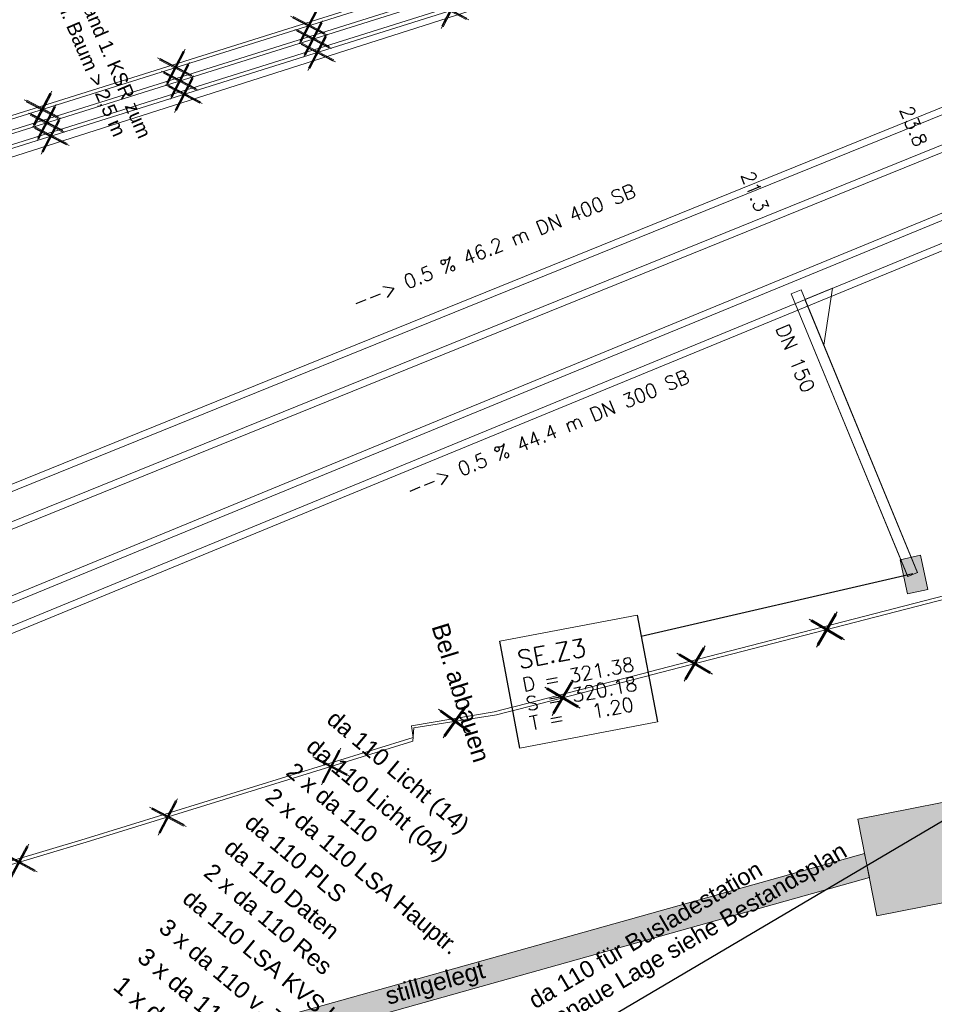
# Model space of a CAD drawing. Header units: metres. Extents: x -502 to 161, y -108 to 174.
# Tile 13 of 256: x -303 to -290, y -58 to -43. Entities that reach past the tile are written whole.
import ezdxf

# ---------------------------------------------------------------- set-up
doc = ezdxf.new("R2010")
doc.units = ezdxf.units.M
doc.header["$LTSCALE"] = 0.1
doc.linetypes.add('2-1', pattern=[0.17, 0.06, -0.025, 0.06, -0.025])
for name, color, linetype in [('BRI31-005.05-5p02-Koordinierung Lageplan 4. BA ZOB West 2022-06-15', 7, 'Continuous'), ('BRI31-005.06-5f07-Koordinierung Lageplan 4. BA ZOB Fernbusbahnh', 7, 'Continuous'), ('BRI31-005.07-5f08-Koordinierung Lageplan 4. BA Radstation - Seeterrasse 2023-05-31', 7, 'Continuous')]:
    doc.layers.add(name, color=color, linetype=linetype)
doc.styles.add('Arial', font='arial.ttf')
doc.styles.add('Txt', font='txt_____.ttf')

# ---------------------------------------------------------------- blocks, each defined once
blk = doc.blocks.new('LP_01052')
at = {"color": 7, "linetype": 'Continuous', "lineweight": 13, "transparency": 33554687, "flags": 128}
blk.add_lwpolyline([(-0.25, 0), (0.25, 0), (0.25, 0.3), (-0.25, 0.3), (-0.25, 0)], dxfattribs=at)
at = {"color": 1, "linetype": 'Continuous', "true_color": 0xff0000, "transparency": 33554687}
blk.add_solid([(-0.25, 0), (0.25, 0), (-0.25, 0.3), (0.25, 0.3)], dxfattribs=at)
blk = doc.blocks.new('1016')
at = {"color": 7, "linetype": 'Continuous', "lineweight": 9, "transparency": 33554687}
for p, q in [((0.703072, 0.277444), (1.257444, -0.276928)), ((1.257444, 0.277444), (0.703072, -0.276928))]:
    blk.add_line(p, q, dxfattribs=at)
at = {"color": 2, "linetype": 'Continuous', "lineweight": 20, "true_color": 0xffff00, "transparency": 33554687}
for p, q in [((1.212401, 0.25319), (0.727326, -0.231885)), ((0.727326, 0.232401), (1.212401, -0.252674)), ((0.748114, 0.25319), (1.23319, -0.231885)), ((1.23319, 0.232401), (0.748114, -0.252674))]:
    blk.add_line(p, q, dxfattribs=at)

msp = doc.modelspace()

# ---------------------------------------------------------------- linework, layer by layer
at = {"layer": 'BRI31-005.05-5p02-Koordinierung Lageplan 4. BA ZOB West 2022-06-15', "color": 255, "linetype": 'Continuous', "lineweight": 13, "transparency": 33554687, "flags": 128}
msp.add_lwpolyline([(-181.694, 38.893, 0.054139), (-198.436, 28.965), (-236.591, 0.344), (-264.067, -20.267), (-264.067, -20.267, -0.045833), (-278.968, -29.442), (-278.968, -29.442), (-281.731, -30.811), (-281.731, -30.811, -0.047348), (-316.383, -43.703), (-316.383, -43.703, 0.090587), (-332.98, -51.565, -0.025816), (-337.225, -54.294)], format="xyb", dxfattribs=at)
at = {"layer": 'BRI31-005.05-5p02-Koordinierung Lageplan 4. BA ZOB West 2022-06-15', "color": 114, "linetype": 'Continuous', "lineweight": 18, "true_color": 0x00994c, "transparency": 33554687, "flags": 128}
for points in [[(-413.89, -82.119), (-380.577, -70.144), (-376.207, -68.576), (-344.236, -57.784), (-318.27, -49.558), (-311.477, -47.405), (-273.376, -35.43), (-251.136, -28.083), (-229.503, -20.765)], [(-413.818, -82.306), (-376.141, -68.765), (-344.174, -57.975), (-318.22, -49.752), (-311.417, -47.596), (-273.313, -35.619), (-251.072, -28.273), (-229.439, -20.954)], [(-413.747, -82.493), (-376.075, -68.954), (-344.111, -58.165), (-318.16, -49.942), (-311.357, -47.787), (-273.253, -35.81), (-251.008, -28.462), (-229.375, -21.144)]]:
    msp.add_lwpolyline(points, dxfattribs=at)
at = {"layer": 'BRI31-005.05-5p02-Koordinierung Lageplan 4. BA ZOB West 2022-06-15', "color": 255, "linetype": 'Continuous', "lineweight": 13, "transparency": 33554687, "flags": 128}
for points in [[(-229.487, -20.812), (-251.12, -28.131), (-273.36, -35.477), (-311.462, -47.453), (-318.255, -49.605), (-344.22, -57.832), (-376.19, -68.624), (-413.872, -82.166)], [(-229.423, -21.002), (-251.056, -28.32), (-273.297, -35.667), (-311.402, -47.644), (-318.205, -49.799), (-344.158, -58.022), (-376.125, -68.812), (-413.801, -82.353)], [(-229.359, -21.191), (-250.992, -28.51), (-273.238, -35.858), (-311.342, -47.835), (-318.145, -49.99), (-344.096, -58.212), (-376.059, -69.001), (-413.729, -82.54)]]:
    msp.add_lwpolyline(points, dxfattribs=at)
at = {"layer": 'BRI31-005.06-5f07-Koordinierung Lageplan 4. BA ZOB Fernbusbahnh', "color": 7, "linetype": 'Continuous', "lineweight": 9, "transparency": 33554687}
for p, q in [((-292.183, -47.395), (-292.044, -47.338)), ((-290.38, -51.381), (-290.518, -51.439)), ((-291.067, -55.746), (-291.135, -55.402))]:
    msp.add_line(p, q, dxfattribs=at)
at = {"layer": 'BRI31-005.06-5f07-Koordinierung Lageplan 4. BA ZOB Fernbusbahnh', "color": 1, "linetype": 'Continuous', "lineweight": 20, "true_color": 0xff0000, "transparency": 33554687}
for p, q in [((-292.183, -47.395), (-290.518, -51.439)), ((-292.044, -47.338), (-290.38, -51.381))]:
    msp.add_line(p, q, dxfattribs=at)
at = {"layer": 'BRI31-005.06-5f07-Koordinierung Lageplan 4. BA ZOB Fernbusbahnh', "color": 1, "linetype": 'Continuous', "lineweight": 13, "true_color": 0xff0000, "transparency": 33554687}
for p, q in [((-292.127, -47.534), (-290.517, -51.445)), ((-291.989, -47.477), (-290.379, -51.388))]:
    msp.add_line(p, q, dxfattribs=at)
at = {"layer": 'BRI31-005.06-5f07-Koordinierung Lageplan 4. BA ZOB Fernbusbahnh', "color": 1, "linetype": 'Continuous', "lineweight": 25, "true_color": 0xff0000, "transparency": 33554687}
msp.add_line((-290.446, -51.4), (-294.33, -52.298), dxfattribs=at)
at = {"layer": 'BRI31-005.06-5f07-Koordinierung Lageplan 4. BA ZOB Fernbusbahnh', "color": 250, "linetype": 'Continuous', "lineweight": 20, "true_color": 0x333333, "transparency": 33554687}
for p, q in [((-332.762, -67.067), (-291.135, -55.402)), ((-332.667, -67.404), (-291.067, -55.746))]:
    msp.add_line(p, q, dxfattribs=at)
at = {"layer": 'BRI31-005.06-5f07-Koordinierung Lageplan 4. BA ZOB Fernbusbahnh', "color": 7, "linetype": 'Continuous', "lineweight": 30, "transparency": 33554687, "flags": 128}
msp.add_lwpolyline([(-277.432, -29.901), (-277.432, -29.901, -0.052775), (-316.093, -44.764), (-316.093, -44.764)], format="xyb", dxfattribs=at)
at = {"layer": 'BRI31-005.06-5f07-Koordinierung Lageplan 4. BA ZOB Fernbusbahnh', "color": 1, "linetype": 'Continuous', "lineweight": 13, "true_color": 0xff0000, "transparency": 33554687, "flags": 128}
msp.add_lwpolyline([(-291.989, -47.477), (-291.596, -47.315), (-291.719, -48.131)], dxfattribs=at)
at = {"layer": 'BRI31-005.06-5f07-Koordinierung Lageplan 4. BA ZOB Fernbusbahnh', "color": 7, "linetype": 'Continuous', "lineweight": 18, "transparency": 33554687, "flags": 128}
msp.add_lwpolyline([(-296.352, -52.366), (-294.387, -51.993), (-294.098, -53.52), (-296.063, -53.893), (-296.352, -52.366)], dxfattribs=at)
at = {"layer": 'BRI31-005.06-5f07-Koordinierung Lageplan 4. BA ZOB Fernbusbahnh', "color": 1, "linetype": 'Continuous', "lineweight": 25, "true_color": 0xff0000, "transparency": 33554687, "flags": 128}
msp.add_lwpolyline([(-296.352, -52.366), (-294.387, -51.993), (-294.098, -53.52), (-296.063, -53.893), (-296.352, -52.366)], dxfattribs=at)
at = {"layer": 'BRI31-005.06-5f07-Koordinierung Lageplan 4. BA ZOB Fernbusbahnh', "color": 190, "linetype": 'Continuous', "lineweight": 13, "true_color": 0x7f00ff, "transparency": 33554687, "flags": 128}
msp.add_lwpolyline([(-318.788, -60.129), (-302.278, -55.191), (-297.588, -53.742), (-297.613, -53.574)], dxfattribs=at)
at = {"layer": 'BRI31-005.06-5f07-Koordinierung Lageplan 4. BA ZOB Fernbusbahnh', "color": 255, "linetype": 'Continuous', "lineweight": 9, "transparency": 33554687, "flags": 128}
msp.add_lwpolyline([(-313.764, -58.679), (-302.264, -55.239), (-297.593, -53.796), (-297.581, -53.606)], dxfattribs=at)
at = {"layer": 'BRI31-005.06-5f07-Koordinierung Lageplan 4. BA ZOB Fernbusbahnh', "color": 3, "linetype": 'Continuous', "lineweight": 30, "true_color": 0x00ff00, "transparency": 33554687, "flags": 128}
msp.add_lwpolyline([(-288.804, -54.22), (-300.781, -61.287, 0.341748), (-301.234, -62.424), (-300.692, -64.313)], format="xyb", dxfattribs=at)
at = {"layer": 'BRI31-005.06-5f07-Koordinierung Lageplan 4. BA ZOB Fernbusbahnh', "color": 250, "linetype": 'Continuous', "lineweight": 20, "true_color": 0x333333, "transparency": 33554687, "flags": 128}
msp.add_lwpolyline([(-290.959, -56.292), (-288.981, -55.902), (-289.254, -54.52), (-291.232, -54.911), (-290.959, -56.292)], dxfattribs=at)
at = {"layer": 'BRI31-005.06-5f07-Koordinierung Lageplan 4. BA ZOB Fernbusbahnh', "color": 7, "linetype": 'Continuous', "lineweight": 13, "transparency": 33554687}
msp.add_polyline3d([(-237.241, -24.247, 321.376), (-251.108, -28.727, 321.416), (-263.552, -32.704, 321.384), (-273.289, -35.832, 321.414), (-288.129, -40.587, 321.418), (-304.156, -45.706, 321.405), (-318.936, -50.376, 321.453)], dxfattribs=at)
at = {"layer": 'BRI31-005.06-5f07-Koordinierung Lageplan 4. BA ZOB Fernbusbahnh', "color": 2, "linetype": 'Continuous', "true_color": 0xffff00, "transparency": 33554687}
for points in [[(-290.959, -56.292), (-288.981, -55.902), (-291.232, -54.911), (-289.254, -54.52)], [(-332.762, -67.067), (-332.667, -67.404), (-291.135, -55.402), (-291.067, -55.746)]]:
    msp.add_solid(points, dxfattribs=at)
at = {"layer": 'BRI31-005.07-5f08-Koordinierung Lageplan 4. BA Radstation - Seeterrasse 2023-05-31', "color": 7, "linetype": '2-1', "lineweight": 13, "transparency": 33554687, "flags": 128}
for points in [[(-337.053, -53.906), (-337.053, -53.906, 0.024076), (-333.124, -51.36), (-333.124, -51.36, -0.090571), (-316.448, -43.461, 0.047347), (-281.841, -30.587), (-279.077, -29.218, 0.045809), (-264.224, -20.071), (-198.594, 29.158, -0.054812), (-181.586, 39.217), (-181.586, 39.217, -0.038475), (-159.177, 47.336), (-159.177, 47.336, 0.039395), (-137.757, 55.141), (-137.192, 55.4), (-137.192, 55.4, 0.064343), (-127.446, 61.52), (-127.446, 61.52), (-122.571, 65.536, -0.170872), (-88.33, 78.059), (-82.282, 78.436), (-80.567, 79.709), (-70.98, 86.821), (-68.555, 87.666)], [(-337.053, -53.906), (-337.053, -53.906, 0.024076), (-333.124, -51.36), (-333.124, -51.36, -0.090571), (-316.448, -43.461, 0.047347), (-281.841, -30.587), (-279.077, -29.218, 0.045809), (-264.224, -20.071), (-198.594, 29.158, -0.054812), (-181.586, 39.217), (-181.586, 39.217, -0.038475), (-159.177, 47.336), (-159.177, 47.336, 0.039395), (-137.757, 55.141), (-137.192, 55.4), (-137.192, 55.4, 0.064343), (-127.446, 61.52), (-127.446, 61.52), (-122.571, 65.536, -0.170872), (-88.33, 78.059), (-82.282, 78.436), (-80.567, 79.709), (-70.98, 86.821), (-68.555, 87.666)], [(-336.978, -54.036), (-336.978, -54.036, 0.024076), (-333.036, -51.482), (-333.036, -51.482, -0.090571), (-316.409, -43.606), (-316.409, -43.606, 0.047348), (-281.775, -30.721), (-281.775, -30.721), (-279.011, -29.352, 0.045809), (-264.134, -20.191), (-198.504, 29.038), (-198.504, 29.038, -0.054812), (-181.524, 39.08), (-181.524, 39.08, -0.038475), (-159.137, 47.192), (-159.137, 47.192, 0.039395), (-137.695, 55.004), (-137.695, 55.004), (-137.129, 55.264, 0.064344), (-127.35, 61.405), (-122.476, 65.42), (-122.476, 65.42, -0.17089), (-88.325, 77.909), (-88.325, 77.909), (-82.228, 78.289), (-80.478, 79.588), (-70.909, 86.687), (-68.561, 87.506)], [(-336.978, -54.036), (-336.978, -54.036, 0.024076), (-333.036, -51.482), (-333.036, -51.482, -0.090571), (-316.409, -43.606), (-316.409, -43.606, 0.047348), (-281.775, -30.721), (-281.775, -30.721), (-279.011, -29.352, 0.045809), (-264.134, -20.191), (-198.504, 29.038), (-198.504, 29.038, -0.054812), (-181.524, 39.08), (-181.524, 39.08, -0.038475), (-159.137, 47.192), (-159.137, 47.192, 0.039395), (-137.695, 55.004), (-137.695, 55.004), (-137.129, 55.264, 0.064344), (-127.35, 61.405), (-122.476, 65.42), (-122.476, 65.42, -0.17089), (-88.325, 77.909), (-88.325, 77.909), (-82.228, 78.289), (-80.478, 79.588), (-70.909, 86.687), (-68.561, 87.506)]]:
    msp.add_lwpolyline(points, format="xyb", dxfattribs=at)

# ---------------------------------------------------------------- block references
at = {"layer": 'BRI31-005.06-5f07-Koordinierung Lageplan 4. BA ZOB Fernbusbahnh', "color": 7, "transparency": 33554687, "xscale": 0.75, "yscale": 0.75, "zscale": 0.75}
for p, rotation in [((-296.351, -43.123), 197.4486785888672), ((-298.378, -43.34), 197.4486373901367), ((-298.317, -43.531), 197.448664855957), ((-298.256, -43.722), 197.4486785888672), ((-300.283, -43.939), 197.4486373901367), ((-300.222, -44.13), 197.448664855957), ((-300.162, -44.321), 197.4486785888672), ((-302.188, -44.538), 197.4486373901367), ((-302.127, -44.729), 197.448664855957), ((-302.067, -44.919), 197.4486785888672), ((-292.387, -52.382), 14.47497653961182), ((-294.276, -52.869), 14.47497653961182), ((-297.715, -53.627), 9.067546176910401), ((-299.463, -54.374), 17.1688138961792), ((-301.798, -55.095), 17.1688138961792), ((-303.926, -55.736), 16.65177669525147)]:
    msp.add_blockref('1016', p, dxfattribs=dict(at, rotation=rotation))
at = {"layer": 'BRI31-005.06-5f07-Koordinierung Lageplan 4. BA ZOB Fernbusbahnh', "color": 7, "transparency": 33554687, "rotation": 102.3071319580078}
msp.add_blockref('LP_01052', (-290.283, -51.38), dxfattribs=at)

# ---------------------------------------------------------------- texts
at = {"layer": 'BRI31-005.06-5f07-Koordinierung Lageplan 4. BA ZOB Fernbusbahnh', "color": 1, "true_color": 0xff0000, "transparency": 33554687, "attachment_point": 1, "line_spacing_factor": 0.25}
for s, insert, char_height, rotation, style in [('Abstand 1. KSR zum', (-302.341, -42.73), 0.2, 293.0481, 'Arial'), ('gepl. Baum > 2,5 m', (-302.636, -42.855), 0.2, 293.0481, 'Arial'), ('23.8', (-290.457, -44.684), 0.2, 292.3754, 'Txt'), ('23.8', (-290.457, -44.684), 0.2, 292.3754, 'Txt'), ('21.3', (-292.727, -45.618), 0.2, 292.3754, 'Txt'), ('21.3', (-292.727, -45.618), 0.2, 292.3754, 'Txt'), ('DN 150', (-292.225, -47.81), 0.2, 292.3754, 'Txt'), ('DN 150', (-292.225, -47.81), 0.2, 292.3754, 'Txt'), ('--> 0.5 % 44.4 m DN 300 SB', (-297.706, -50.125), 0.2, 22.3754, 'Txt'), ('--> 0.5 % 44.4 m DN 300 SB', (-297.706, -50.125), 0.2, 22.3754, 'Txt'), ('SE.Z3', (-296.119, -52.506), 0.26, 10.737, 'Txt'), ('D = 321.38', (-296.045, -52.893), 0.2, 10.737, 'Txt'), ('S = 320.18', (-295.993, -53.169), 0.2, 10.737, 'Txt'), ('T =   1.20', (-295.941, -53.444), 0.2, 10.737, 'Txt'), ('1 x da 110 Steuer', (-301.728, -57.13), 0.26, 320.0311, 'Arial')]:
    msp.add_mtext(s, dxfattribs=dict(at, insert=insert, char_height=char_height, rotation=rotation, style=style))
at = {"layer": 'BRI31-005.06-5f07-Koordinierung Lageplan 4. BA ZOB Fernbusbahnh', "color": 150, "true_color": 0x007fff, "transparency": 33554687, "insert": (-298.48, -47.444), "char_height": 0.2, "attachment_point": 1, "rotation": 22.0655, "line_spacing_factor": 0.25, "style": 'Txt'}
msp.add_mtext('--> 0.5 % 46.2 m DN 400 SB', dxfattribs=at)
msp.add_mtext('--> 0.5 % 46.2 m DN 400 SB', dxfattribs=at)
at = {"layer": 'BRI31-005.06-5f07-Koordinierung Lageplan 4. BA ZOB Fernbusbahnh', "color": 7, "transparency": 33554687, "attachment_point": 1, "line_spacing_factor": 0.25, "style": 'Arial'}
for s, insert, char_height, rotation in [('Bel. abbauen', (-297.09, -52.08), 0.25, 287.1688), ('2 x da 110 LSA Hauptr.', (-299.568, -54.442), 0.24, 320.0311), ('da 110 PLS', (-299.862, -54.812), 0.24, 320.0311), ('da 110 Daten', (-300.158, -55.169), 0.24, 320.0311), ('genaue Lage siehe Bestandsplan', (-295.773, -57.755), 0.24, 30.5426), ('2 x da 110 Res', (-300.446, -55.522), 0.24, 320.0311), ('da 110 für Busladestation', (-295.968, -57.424), 0.24, 30.5426), ('da 110 LSA KVS LSA 2 - KVS LSA 3', (-300.75, -55.896), 0.24, 320.0311), ('3 x da 110 v. TS', (-301.088, -56.312), 0.24, 320.0311)]:
    msp.add_mtext(s, dxfattribs=dict(at, insert=insert, char_height=char_height, rotation=rotation))
at = {"layer": 'BRI31-005.06-5f07-Koordinierung Lageplan 4. BA ZOB Fernbusbahnh', "color": 190, "true_color": 0x7f00ff, "transparency": 33554687, "char_height": 0.24, "attachment_point": 1, "rotation": 320.0311, "line_spacing_factor": 0.25, "style": 'Arial'}
for s, insert in [('da 110 Licht (14)', (-298.688, -53.331)), ('da 110 Licht (04)', (-298.982, -53.722))]:
    msp.add_mtext(s, dxfattribs=dict(at, insert=insert))
at = {"layer": 'BRI31-005.06-5f07-Koordinierung Lageplan 4. BA ZOB Fernbusbahnh', "color": 255, "transparency": 33554687, "insert": (-299.269, -54.079), "char_height": 0.24, "attachment_point": 1, "rotation": 320.0311, "line_spacing_factor": 0.25, "style": 'Arial'}
msp.add_mtext('2 x da 110', dxfattribs=at)
at = {"layer": 'BRI31-005.06-5f07-Koordinierung Lageplan 4. BA ZOB Fernbusbahnh', "color": 32, "true_color": 0xcc6600, "transparency": 33554687, "insert": (-301.39, -56.727), "char_height": 0.25, "attachment_point": 1, "rotation": 320.0311, "line_spacing_factor": 0.25, "style": 'Arial'}
msp.add_mtext('3 x da 110 Netz', dxfattribs=at)
at = {"layer": 'BRI31-005.06-5f07-Koordinierung Lageplan 4. BA ZOB Fernbusbahnh', "color": 250, "true_color": 0x333333, "transparency": 33554687, "insert": (-298.012, -57.325), "char_height": 0.25, "attachment_point": 1, "rotation": 15.6541, "line_spacing_factor": 0.25, "style": 'Arial'}
msp.add_mtext('stillgelegt', dxfattribs=at)

# ---------------------------------------------------------------- next in the draw order: wipeouts: each hides what was drawn before it
at = {"color": 255, "linetype": 'Continuous', "lineweight": 5, "transparency": 33554687}
msp.add_wipeout([(-296.352, -52.366), (-294.387, -51.993), (-294.098, -53.52), (-296.063, -53.893)], dxfattribs=at).dxf.layer = 'BRI31-005.06-5f07-Koordinierung Lageplan 4. BA ZOB Fernbusbahnh'

# ---------------------------------------------------------------- next in the draw order: linework, layer by layer
at = {"layer": 'BRI31-005.06-5f07-Koordinierung Lageplan 4. BA ZOB Fernbusbahnh', "color": 1, "linetype": 'Continuous', "lineweight": 20, "true_color": 0xff0000, "transparency": 33554687}
msp.add_line((-290.446, -51.4), (-294.33, -52.298), dxfattribs=at)
at = {"layer": 'BRI31-005.06-5f07-Koordinierung Lageplan 4. BA ZOB Fernbusbahnh', "color": 7, "linetype": 'Continuous', "lineweight": 13, "transparency": 33554687, "flags": 128}
for points in [[(-337.053, -53.906), (-337.053, -53.906, 0.024076), (-333.124, -51.36), (-333.124, -51.36, -0.090571), (-316.448, -43.461, 0.047347), (-281.841, -30.587), (-279.077, -29.218, 0.045809), (-264.224, -20.071), (-198.594, 29.158, -0.054812), (-181.586, 39.217), (-181.586, 39.217, -0.038475), (-159.177, 47.336), (-159.177, 47.336, 0.039395), (-137.757, 55.141), (-137.192, 55.4), (-137.192, 55.4, 0.064343), (-127.446, 61.52), (-127.446, 61.52), (-122.571, 65.536, -0.170872), (-88.33, 78.059), (-82.282, 78.436), (-80.567, 79.709), (-70.98, 86.821), (-68.555, 87.666)], [(-336.978, -54.036), (-336.978, -54.036, 0.024076), (-333.036, -51.482), (-333.036, -51.482, -0.090571), (-316.409, -43.606), (-316.409, -43.606, 0.047348), (-281.775, -30.721), (-281.775, -30.721), (-279.011, -29.352, 0.045809), (-264.134, -20.191)]]:
    msp.add_lwpolyline(points, format="xyb", dxfattribs=at)
at = {"layer": 'BRI31-005.06-5f07-Koordinierung Lageplan 4. BA ZOB Fernbusbahnh', "color": 255, "linetype": 'Continuous', "lineweight": 9, "transparency": 33554687, "flags": 128}
msp.add_lwpolyline([(-181.694, 38.893, 0.054139), (-198.436, 28.965), (-236.591, 0.344), (-264.067, -20.267), (-264.067, -20.267, -0.045833), (-278.968, -29.442), (-278.968, -29.442), (-281.731, -30.811), (-281.731, -30.811, -0.047348), (-316.383, -43.703), (-316.383, -43.703, 0.090587), (-332.98, -51.565, -0.025816), (-337.225, -54.294)], format="xyb", dxfattribs=at)
at = {"layer": 'BRI31-005.06-5f07-Koordinierung Lageplan 4. BA ZOB Fernbusbahnh', "color": 190, "linetype": 'Continuous', "lineweight": 13, "true_color": 0x7f00ff, "transparency": 33554687, "flags": 128}
msp.add_lwpolyline([(-337.2, -54.337, 0.025831), (-332.949, -51.604, -0.090589), (-316.367, -43.75), (-316.367, -43.75, 0.047344), (-281.709, -30.856), (-281.709, -30.856), (-278.944, -29.487), (-278.944, -29.487, 0.045829), (-264.037, -20.307), (-264.037, -20.307), (-198.414, 28.918, -0.054812), (-181.463, 38.943)], format="xyb", dxfattribs=at)
at = {"layer": 'BRI31-005.06-5f07-Koordinierung Lageplan 4. BA ZOB Fernbusbahnh', "color": 255, "linetype": 'Continuous', "lineweight": 9, "transparency": 33554687, "flags": 128}
for points in [[(-229.487, -20.812), (-251.12, -28.131), (-273.36, -35.477), (-311.462, -47.453), (-318.255, -49.605), (-344.22, -57.832), (-376.19, -68.624), (-413.872, -82.166)], [(-229.423, -21.002), (-251.056, -28.32), (-273.297, -35.667), (-311.402, -47.644), (-318.205, -49.799), (-344.158, -58.022), (-376.125, -68.812), (-413.801, -82.353)], [(-229.359, -21.191), (-250.992, -28.51), (-273.238, -35.858), (-311.342, -47.835), (-318.145, -49.99), (-344.096, -58.212), (-376.059, -69.001), (-413.729, -82.54)], [(-297.581, -53.606), (-296.397, -53.417), (-279.399, -49.028), (-261.134, -44.351), (-259.958, -44.235)]]:
    msp.add_lwpolyline(points, dxfattribs=at)
at = {"layer": 'BRI31-005.06-5f07-Koordinierung Lageplan 4. BA ZOB Fernbusbahnh', "color": 114, "linetype": 'Continuous', "lineweight": 13, "true_color": 0x00994c, "transparency": 33554687, "flags": 128}
for points in [[(-413.818, -82.306), (-376.141, -68.765), (-344.174, -57.975), (-318.22, -49.752), (-311.417, -47.596), (-273.313, -35.619), (-251.072, -28.273), (-229.439, -20.954)], [(-413.747, -82.493), (-376.075, -68.954), (-344.111, -58.165), (-318.16, -49.942), (-311.357, -47.787), (-273.253, -35.81), (-251.008, -28.462), (-229.375, -21.144)]]:
    msp.add_lwpolyline(points, dxfattribs=at)
at = {"layer": 'BRI31-005.06-5f07-Koordinierung Lageplan 4. BA ZOB Fernbusbahnh', "color": 150, "linetype": 'Continuous', "lineweight": 13, "true_color": 0x007fff, "transparency": 33554687, "flags": 128}
for points in [[(-310.076, -53.5), (-268.257, -36.548), (-268.482, -35.992), (-310.301, -52.944)], [(-310.071, -53.39), (-268.337, -36.473), (-268.488, -36.102), (-310.221, -53.019)]]:
    msp.add_lwpolyline(points, dxfattribs=at)
at = {"layer": 'BRI31-005.06-5f07-Koordinierung Lageplan 4. BA ZOB Fernbusbahnh', "color": 1, "linetype": 'Continuous', "lineweight": 13, "true_color": 0xff0000, "transparency": 33554687, "flags": 128}
for points in [[(-311.214, -55.5), (-271.172, -39.016), (-271.363, -38.553), (-311.404, -55.037)], [(-311.219, -55.394), (-271.243, -38.937), (-271.357, -38.659), (-311.333, -55.116)]]:
    msp.add_lwpolyline(points, dxfattribs=at)
at = {"layer": 'BRI31-005.06-5f07-Koordinierung Lageplan 4. BA ZOB Fernbusbahnh', "color": 190, "linetype": 'Continuous', "lineweight": 13, "true_color": 0x7f00ff, "transparency": 33554687, "flags": 128}
msp.add_lwpolyline([(-297.613, -53.574), (-296.432, -53.374), (-279.411, -48.98), (-261.143, -44.302), (-259.963, -44.185)], dxfattribs=at)
at = {"layer": 'BRI31-005.06-5f07-Koordinierung Lageplan 4. BA ZOB Fernbusbahnh', "color": 1, "linetype": 'Continuous', "lineweight": 20, "true_color": 0xff0000, "transparency": 33554687, "flags": 128}
msp.add_lwpolyline([(-296.352, -52.366), (-294.387, -51.993), (-294.098, -53.52), (-296.063, -53.893), (-296.352, -52.366)], dxfattribs=at)
at = {"layer": 'BRI31-005.06-5f07-Koordinierung Lageplan 4. BA ZOB Fernbusbahnh', "color": 7, "linetype": 'Continuous', "lineweight": 13, "transparency": 33554687, "flags": 128}
msp.add_lwpolyline([(-296.352, -52.366), (-294.387, -51.993), (-294.098, -53.52), (-296.063, -53.893), (-296.352, -52.366)], dxfattribs=at)
at = {"layer": 'BRI31-005.06-5f07-Koordinierung Lageplan 4. BA ZOB Fernbusbahnh', "color": 114, "linetype": 'Continuous', "lineweight": 13, "true_color": 0x00994c, "transparency": 33554687}
msp.add_polyline3d([(-413.89, -82.119, 0), (-380.577, -70.144, 0), (-376.207, -68.576, 0), (-344.236, -57.784, 0), (-318.27, -49.558, 0), (-311.477, -47.405, 0), (-273.376, -35.43, 0), (-251.136, -28.083, 0), (-229.503, -20.765, 0)], dxfattribs=at)

# ---------------------------------------------------------------- next in the draw order: block references
at = {"layer": 'BRI31-005.06-5f07-Koordinierung Lageplan 4. BA ZOB Fernbusbahnh', "color": 7, "transparency": 33554687, "xscale": 0.75, "yscale": 0.75, "zscale": 0.75, "rotation": 14.47497653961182}
msp.add_blockref('1016', (-296.165, -53.357), dxfattribs=at)

# ---------------------------------------------------------------- next in the draw order: texts
at = {"layer": 'BRI31-005.06-5f07-Koordinierung Lageplan 4. BA ZOB Fernbusbahnh', "color": 1, "true_color": 0xff0000, "transparency": 33554687, "attachment_point": 1, "rotation": 10.737, "line_spacing_factor": 0.25, "style": 'Txt'}
for s, insert, char_height in [('SE.Z3', (-296.119, -52.506), 0.26), ('D = 321.38', (-296.045, -52.893), 0.2), ('S = 320.18', (-295.993, -53.169), 0.2), ('T =   1.20', (-295.941, -53.444), 0.2)]:
    msp.add_mtext(s, dxfattribs=dict(at, insert=insert, char_height=char_height))

doc.saveas('drawing.dxf')
